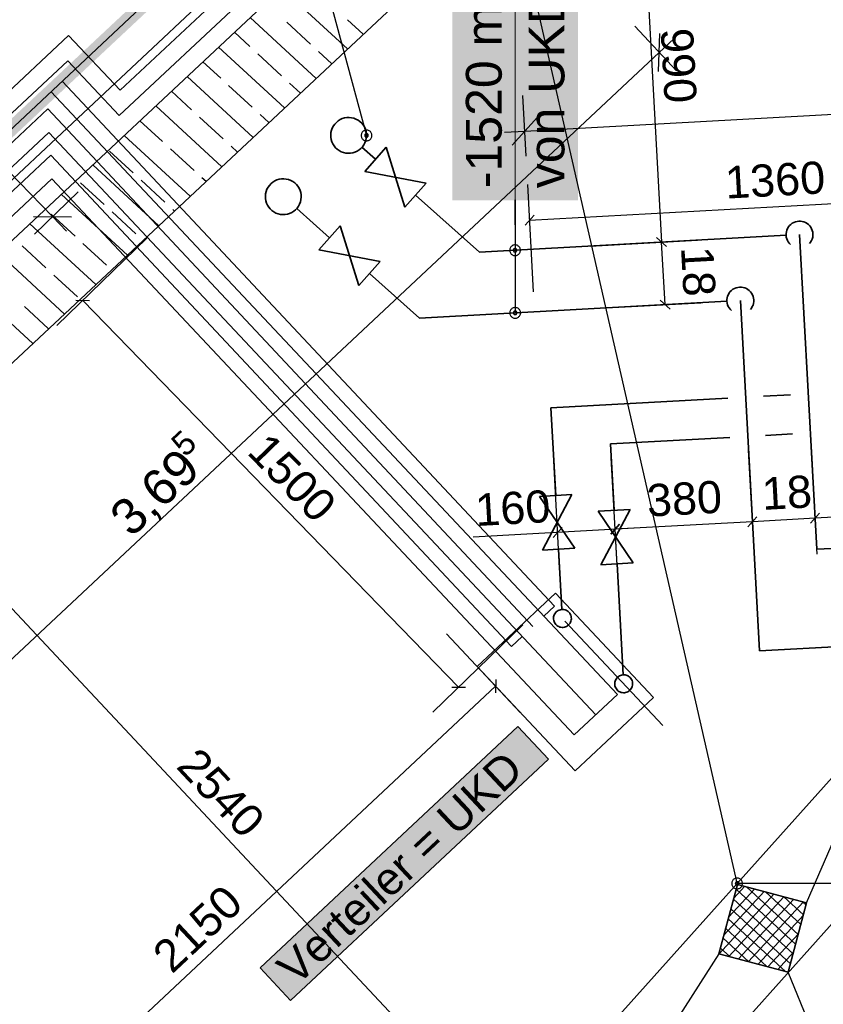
# Model space of a CAD drawing. Extents: x 199 to 1388, y 138 to 979.
# Tile 12 of 155: x 444 to 489, y 396 to 451. Entities that reach past the tile are written whole.
import ezdxf
from ezdxf.lldxf.tags import DXFTag

# ---------------------------------------------------------------- set-up
doc = ezdxf.new("R2010")
doc.units = 0
doc.layers.get('0').update_dxf_attribs({"lineweight": 25})
for name, color, linetype, lineweight, true_color in [('01AFU Allgemein Bemaßung-A07ET47HDI', 7, 'Continuous', 25, 0x848484), ('20 Bodenaufbau - Gefällelinien', 7, 'Continuous', 25, 0x848484), ('20 Fundament-A07ET47RDI', 7, 'Continuous', 25, 0x848484), ('20 Innenwände-A07ET47KDI', 7, 'Continuous', 25, 0x848484), ('70 Bodenabläufe+Rinnen', 7, 'Continuous', 25, 0x848484), ('A-0', 7, 'Continuous', 25, 0x848484), ('H_FBHVerteiler', 5, 'Continuous', 25, 0x0000ff), ('H_Ruecklauf', 5, 'STRICHLINIE2', 35, 0x0000ff), ('H_Vorlauf', 1, 'Continuous', 35, 0xff0000), ('UPO_Loop2', 140, 'Continuous', 30, 0x00bfff), ('Uponor_TeilFlaecheGrenze', 6, 'Continuous', 25, 0xff00ff), ('Uponor_ZonenGrenze', 1, 'Continuous', 25, 0xff0000)]:
    doc.layers.add(name, color=color, linetype=linetype, lineweight=lineweight, true_color=true_color)
for name, color, linetype, lineweight in [('H_Mass', 7, 'Continuous', 25), ('H_Text', 7, 'Continuous', 25), ('X_Geometrie', 7, 'Continuous', 25)]:
    doc.layers.add(name, color=color, linetype=linetype, lineweight=lineweight)
doc.styles.get("Standard").update_dxf_attribs({"font": 'arial.ttf'})
tags = doc.linetypes.add('STRICHLINIE2', pattern=[9.525, 6.35, -3.175]).pattern_tags.tags
tags[6:7] = [DXFTag(74, 4), DXFTag(75, 0), DXFTag(340, '0'), DXFTag(46, 0.0), DXFTag(50, 0.0), DXFTag(44, 0.0), DXFTag(45, 0.0)]
tags[4:5] = [DXFTag(74, 4), DXFTag(75, 0), DXFTag(340, '0'), DXFTag(46, 0.0), DXFTag(50, 0.0), DXFTag(44, 0.0), DXFTag(45, 0.0)]
tags = doc.linetypes.add('Öffnungslinie Tür Fenster-A07ET47JDI', pattern=[0.115, 0.075, -0.04]).pattern_tags.tags
tags[6:7] = [DXFTag(74, 4), DXFTag(75, 0), DXFTag(340, '0'), DXFTag(46, 1.0), DXFTag(50, 0.0), DXFTag(44, 0.0), DXFTag(45, 0.0)]
tags[4:5] = [DXFTag(74, 4), DXFTag(75, 0), DXFTag(340, '0'), DXFTag(46, 1.0), DXFTag(50, 0.0), DXFTag(44, 0.0), DXFTag(45, 0.0)]

# ---------------------------------------------------------------- blocks, each defined once
blk = doc.blocks.new('Referenz-A07ET47ZDI', base_point=(226.995, 158.1))
at = {"layer": '01AFU Allgemein Bemaßung-A07ET47HDI'}
for p, q in [((390.286, 497.373), (446.073, 439.88)), ((472.431, 444.655), (644.964, 454.082)), ((478.572, 450.51), (480.901, 448.024)), ((479.905, 447.99), (479.974, 450.111)), ((480.76, 449.82), (479.939, 449.05)), ((479.939, 449.05), (426.039, 398.559)), ((472.507, 443.251), (472.322, 446.652)), ((473.139, 445.444), (471.723, 443.865)), ((471.307, 444.593), (472.431, 444.655)), ((445.063, 438.9), (447.508, 441.272)), ((445.012, 439.896), (447.133, 439.864)), ((446.073, 439.88), (446.856, 439.072))]:
    blk.add_line(p, q, dxfattribs=at)
at = {"layer": '20 Bodenaufbau - Gefällelinien', "linetype": 'Öffnungslinie Tür Fenster-A07ET47JDI', "ltscale": 56.250004}
for p, q in [((488.165, 401.554), (513.439, 460.119)), ((484.299, 402.581), (471.71, 457.835)), ((483.273, 398.715), (459.949, 362.36)), ((506.55, 349.988), (487.139, 397.688))]:
    blk.add_line(p, q, dxfattribs=at)
at = {"layer": '20 Fundament-A07ET47RDI', "linetype": 'Öffnungslinie Tür Fenster-A07ET47JDI', "ltscale": 56.250004}
blk.add_line((468.692, 465.287), (415.27, 415.175), dxfattribs=at)
at = {"layer": '20 Innenwände-A07ET47KDI'}
for p, q in [((417.81, 407.344), (471.71, 457.835)), ((463.943, 457.41), (414.392, 410.993)), ((462.539, 449.244), (458.853, 452.642)), ((460.783, 447.599), (457.097, 450.997)), ((460.476, 449.514), (459.152, 450.735)), ((463.417, 450.066), (462.544, 450.872)), ((457.084, 449.377), (456.219, 450.175)), ((459.027, 445.954), (455.341, 449.352)), ((458.849, 447.75), (457.525, 448.97)), ((461.661, 448.421), (460.917, 449.108)), ((455.457, 447.613), (454.463, 448.53)), ((457.27, 444.308), (453.585, 447.707)), ((457.222, 445.986), (455.898, 447.206)), ((459.905, 446.776), (459.29, 447.343)), ((453.83, 445.848), (452.707, 446.884)), ((455.514, 442.663), (451.829, 446.062)), ((455.595, 444.221), (454.271, 445.441)), ((458.149, 445.131), (457.663, 445.579)), ((452.203, 444.084), (450.95, 445.239)), ((453.758, 441.018), (450.072, 444.417)), ((456.392, 443.486), (456.036, 443.815)), ((450.577, 442.319), (449.253, 443.54)), ((453.968, 442.457), (452.645, 443.677)), ((452.002, 439.373), (448.316, 442.771)), ((448.95, 440.555), (447.626, 441.775)), ((452.341, 440.692), (451.018, 441.913)), ((454.636, 441.841), (454.409, 442.05)), ((450.245, 437.728), (446.56, 441.126)), ((447.323, 438.791), (445.999, 440.011)), ((450.714, 438.928), (449.391, 440.148)), ((452.88, 440.196), (452.782, 440.286)), ((448.489, 436.083), (444.804, 439.481)), ((449.087, 437.164), (447.764, 438.384)), ((446.733, 434.437), (443.047, 437.836)), ((445.696, 437.026), (444.372, 438.246)), ((444.977, 432.792), (441.291, 436.191)), ((447.46, 435.399), (446.137, 436.619)), ((445.833, 433.635), (444.51, 434.855))]:
    blk.add_line(p, q, dxfattribs=at)
at = {"layer": '70 Bodenabläufe+Rinnen'}
for p, q in [((483.273, 398.715), (484.299, 402.581)), ((484.299, 402.581), (488.165, 401.554)), ((486.343, 402.038), (483.277, 398.714)), ((485.796, 402.183), (483.546, 399.743)), ((485.25, 402.328), (483.821, 400.779)), ((484.703, 402.473), (484.096, 401.815)), ((487.553, 399.247), (484.228, 402.312)), ((487.698, 399.793), (484.826, 402.441)), ((487.843, 400.339), (485.862, 402.166)), ((486.889, 401.893), (483.823, 398.569)), ((487.408, 398.7), (484.083, 401.766)), ((487.435, 401.748), (484.37, 398.424)), ((487.982, 401.603), (484.916, 398.278)), ((487.988, 400.886), (486.898, 401.891)), ((488.165, 401.554), (487.139, 397.688)), ((488.133, 401.432), (487.933, 401.616)), ((487.263, 398.154), (483.938, 401.219)), ((486.986, 397.729), (483.793, 400.673)), ((487.983, 400.867), (485.462, 398.133)), ((485.95, 398.004), (483.648, 400.127)), ((487.708, 399.831), (486.009, 397.988)), ((484.914, 398.279), (483.503, 399.58)), ((487.139, 397.688), (483.273, 398.715)), ((483.878, 398.554), (483.358, 399.034)), ((487.433, 398.795), (486.555, 397.843)), ((487.158, 397.759), (487.101, 397.698))]:
    blk.add_line(p, q, dxfattribs=at)
at = {"layer": 'A-0', "linetype": 'Continuous', "ltscale": 312.5}
for p, q in [((417.81, 407.344), (471.71, 457.835)), ((463.943, 457.41), (414.392, 410.993)), ((484.299, 402.581), (483.273, 398.715)), ((488.165, 401.554), (484.299, 402.581)), ((487.139, 397.688), (488.165, 401.554)), ((483.273, 398.715), (487.139, 397.688))]:
    blk.add_line(p, q, dxfattribs=at)
at = {"layer": '01AFU Allgemein Bemaßung-A07ET47HDI', "linetype": 'ByBlock', "ltscale": 40.625, "attachment_point": 1, "rotation": 43.1294}
for s, insert, char_height in [('{\\fArial;5}', (452.567, 427.365), 1.32), ('{\\fArial;3,69}', (449.094, 423.373), 2)]:
    blk.add_mtext(s, dxfattribs=dict(at, insert=insert, char_height=char_height))
blk = doc.blocks.new('Polylinie-A07ET487DI', base_point=(311.456, 418.429))
at = {"color": 0, "linetype": 'ByBlock', "lineweight": -2, "ltscale": 0.25}
blk.add_line((415.625, 418.429), (469.243, 468.657), dxfattribs=at)
blk = doc.blocks.new('Polylinie-A07ET48BDI', base_point=(310.777, 417.864))
at = {"color": 0, "linetype": 'ByBlock', "lineweight": -2, "ltscale": 0.25}
for points in [[(416.814, 418.995), (415.644, 418.995), (469.41, 468.266)], [(415.644, 418.995), (469.41, 468.266), (468.24, 468.266)]]:
    blk.add_solid(points, dxfattribs=at)
blk = doc.blocks.new('Maß-A07ET493DI', base_point=(433.314, 384.797))
at = {"color": 0, "linetype": 'ByBlock', "lineweight": -2, "ltscale": 0.25}
for p, q in [((438.423, 426.653), (433.314, 421.867)), ((437.338, 425.273), (436.589, 425.297)), ((436.964, 425.285), (471.688, 388.215)), ((473.148, 389.582), (468.039, 384.797)), ((472.063, 388.203), (471.313, 388.227))]:
    blk.add_line(p, q, dxfattribs=at)
at = {"color": 0, "linetype": 'ByBlock', "lineweight": -2, "ltscale": 0.25, "insert": (454.23, 410.364), "char_height": 1.8, "attachment_point": 1, "rotation": 313.1289}
blk.add_mtext('{\\fArial;2540}', dxfattribs=at)
blk = doc.blocks.new('Maß-A07ET49ZDI', base_point=(474.993, 438.209))
at = {"color": 0, "linetype": 'ByBlock', "lineweight": -2, "ltscale": 0.25}
for p, q in [((474.993, 458.014), (480.984, 458.342)), ((479.266, 457.983), (478.707, 458.483)), ((478.987, 458.233), (480.069, 438.46)), ((476.075, 438.241), (482.066, 438.569)), ((480.348, 438.209), (479.79, 438.71))]:
    blk.add_line(p, q, dxfattribs=at)
at = {"color": 0, "linetype": 'ByBlock', "lineweight": -2, "ltscale": 0.25, "insert": (481.816, 450.46), "char_height": 1.8, "attachment_point": 1, "rotation": 273.1332}
blk.add_mtext('{\\fArial;990}', dxfattribs=at)
blk = doc.blocks.new('Maß-A07ET4A1DI', base_point=(476.075, 434.714))
at = {"color": 0, "linetype": 'ByBlock', "lineweight": -2, "ltscale": 0.25}
for p, q in [((476.075, 438.241), (482.066, 438.569)), ((480.348, 438.209), (479.79, 438.71)), ((480.26, 434.965), (480.069, 438.46)), ((476.266, 434.746), (482.257, 435.074)), ((480.54, 434.714), (479.981, 435.215))]:
    blk.add_line(p, q, dxfattribs=at)
at = {"color": 0, "linetype": 'ByBlock', "lineweight": -2, "ltscale": 0.25, "insert": (482.948, 438.27), "char_height": 1.8, "attachment_point": 1, "rotation": 273.1332}
blk.add_mtext('{\\fArial;18}', dxfattribs=at)
blk = doc.blocks.new('Maß-A07ET4A7DI', base_point=(488.386, 421.036))
at = {"color": 0, "linetype": 'ByBlock', "lineweight": -2, "ltscale": 0.25}
for p, q in [((646.193, 431.651), (488.636, 423.033)), ((488.746, 421.036), (488.418, 427.027)), ((488.386, 422.753), (488.887, 423.312))]:
    blk.add_line(p, q, dxfattribs=at)
blk = doc.blocks.new('Maß-A07ET4A9DI', base_point=(484.891, 420.845))
at = {"color": 0, "linetype": 'ByBlock', "lineweight": -2, "ltscale": 0.25}
for p, q in [((485.251, 420.845), (484.923, 426.836)), ((488.746, 421.036), (488.418, 427.027)), ((485.392, 423.121), (484.891, 422.562)), ((488.636, 423.033), (485.141, 422.842)), ((488.887, 423.312), (488.386, 422.753))]:
    blk.add_line(p, q, dxfattribs=at)
at = {"color": 0, "linetype": 'ByBlock', "lineweight": -2, "ltscale": 0.25, "insert": (485.617, 425.296), "char_height": 1.8, "attachment_point": 1, "rotation": 3.1309}
blk.add_mtext('{\\fArial;18}', dxfattribs=at)
blk = doc.blocks.new('Maß-A07ET4ABDI', base_point=(477.228, 420.427))
at = {"color": 0, "linetype": 'ByBlock', "lineweight": -2, "ltscale": 0.25}
for p, q in [((485.251, 420.846), (484.923, 426.837)), ((477.588, 420.427), (477.26, 426.418)), ((484.891, 422.563), (485.392, 423.122)), ((477.228, 422.144), (477.729, 422.703)), ((485.141, 422.843), (477.479, 422.424))]:
    blk.add_line(p, q, dxfattribs=at)
at = {"color": 0, "linetype": 'ByBlock', "lineweight": -2, "ltscale": 0.25, "insert": (479.196, 424.921), "char_height": 1.8, "attachment_point": 1, "rotation": 3.13}
blk.add_mtext('{\\fArial;380}', dxfattribs=at)
blk = doc.blocks.new('Maß-A07ET4ADDI', base_point=(469.552, 420.25))
at = {"color": 0, "linetype": 'ByBlock', "lineweight": -2, "ltscale": 0.25}
for p, q in [((474.379, 420.25), (474.051, 426.241)), ((477.588, 420.425), (477.26, 426.416)), ((478.538, 422.48), (469.552, 421.989)), ((474.52, 422.526), (474.019, 421.968)), ((477.729, 422.702), (477.228, 422.143))]:
    blk.add_line(p, q, dxfattribs=at)
at = {"color": 0, "linetype": 'ByBlock', "lineweight": -2, "ltscale": 0.25, "insert": (469.616, 424.396), "char_height": 1.8, "attachment_point": 1, "rotation": 3.1309}
blk.add_mtext('{\\fArial;160}', dxfattribs=at)
blk = doc.blocks.new('Maß-A07ET4CBDI', base_point=(436.695, 382.805))
at = {"color": 0, "linetype": 'ByBlock', "lineweight": -2, "ltscale": 0.25}
for p, q in [((472.173, 412.196), (468.071, 416.575)), ((439.43, 384.265), (470.806, 413.656)), ((470.818, 414.031), (470.793, 413.281)), ((440.797, 382.805), (436.695, 387.184)), ((439.442, 384.639), (439.417, 383.89))]:
    blk.add_line(p, q, dxfattribs=at)
at = {"color": 0, "linetype": 'ByBlock', "lineweight": -2, "ltscale": 0.25, "insert": (451.504, 398.864), "char_height": 1.8, "attachment_point": 1, "rotation": 43.1294}
blk.add_mtext('{\\fArial;2150}', dxfattribs=at)
blk = doc.blocks.new('Maß-A07ET4CDDI', base_point=(446.317, 412.209))
at = {"color": 0, "linetype": 'ByBlock', "lineweight": -2, "ltscale": 0.25}
for p, q in [((446.317, 433.809), (451.338, 438.687)), ((447.377, 435.208), (448.127, 435.197)), ((468.739, 413.603), (447.752, 435.203)), ((467.305, 412.209), (472.325, 417.087)), ((468.364, 413.608), (469.114, 413.598))]:
    blk.add_line(p, q, dxfattribs=at)
at = {"color": 0, "linetype": 'ByBlock', "lineweight": -2, "ltscale": 0.25, "insert": (458.154, 427.94), "char_height": 1.8, "attachment_point": 1, "rotation": 314.1761}
blk.add_mtext('{\\fArial;1500}', dxfattribs=at)
blk = doc.blocks.new('Maß-A07ET4CFDI', base_point=(472.454, 435.69))
at = {"color": 0, "linetype": 'ByBlock', "lineweight": -2, "ltscale": 0.25}
for p, q in [((500.093, 437.177), (499.766, 443.168)), ((472.923, 435.69), (472.595, 441.681)), ((472.704, 439.684), (499.875, 441.171)), ((500.125, 441.451), (499.625, 440.892)), ((472.954, 439.963), (472.454, 439.405))]:
    blk.add_line(p, q, dxfattribs=at)
at = {"color": 0, "linetype": 'ByBlock', "lineweight": -2, "ltscale": 0.25, "insert": (483.562, 442.682), "char_height": 1.8, "attachment_point": 1, "rotation": 3.1332}
blk.add_mtext('{\\fArial;1360}', dxfattribs=at)

msp = doc.modelspace()

# ---------------------------------------------------------------- linework, layer by layer
at = {"layer": 'H_FBHVerteiler'}
for p, q in [((474.151, 418.861), (469.772, 414.759)), ((479.62, 413.023), (474.151, 418.861)), ((475.241, 408.921), (469.772, 414.759)), ((479.62, 413.023), (475.241, 408.921))]:
    msp.add_line(p, q, dxfattribs=at)
at = {"layer": 'H_Mass', "lineweight": 18}
msp.add_line((471.894, 440.801), (471.894, 454.776), dxfattribs=at)
at = {"layer": 'H_Mass'}
for p, q in [((471.885, 440.805), (471.884, 440.803)), ((471.884, 440.803), (471.884, 440.802)), ((471.884, 440.802), (471.884, 440.801)), ((471.884, 440.801), (471.889, 438.003)), ((471.884, 440.801), (471.884, 440.799)), ((471.884, 440.799), (471.884, 440.798)), ((471.884, 440.798), (471.885, 440.797)), ((471.886, 440.807), (471.885, 440.806)), ((471.885, 440.806), (471.885, 440.805)), ((471.885, 440.797), (471.885, 440.796)), ((471.885, 440.796), (471.886, 440.795)), ((471.887, 440.808), (471.886, 440.807)), ((471.886, 440.795), (471.887, 440.794)), ((471.888, 440.809), (471.887, 440.808)), ((471.887, 440.794), (471.888, 440.793)), ((471.889, 440.809), (471.888, 440.809)), ((471.888, 440.793), (471.889, 440.792)), ((471.89, 440.81), (471.889, 440.809)), ((471.889, 440.792), (471.89, 440.791)), ((471.891, 440.81), (471.89, 440.81)), ((471.89, 440.791), (471.891, 440.791)), ((471.892, 440.811), (471.891, 440.81)), ((471.891, 440.791), (471.892, 440.791)), ((471.894, 440.811), (471.892, 440.811)), ((471.892, 440.791), (471.894, 440.791)), ((471.895, 440.811), (471.894, 440.811)), ((471.894, 440.801), (471.894, 434.507)), ((471.894, 440.791), (471.895, 440.791)), ((471.896, 440.81), (471.895, 440.811)), ((471.895, 440.791), (471.896, 440.791)), ((471.898, 440.81), (471.896, 440.81)), ((471.896, 440.791), (471.898, 440.791)), ((471.899, 440.809), (471.898, 440.81)), ((471.898, 440.791), (471.899, 440.792)), ((471.9, 440.809), (471.899, 440.809)), ((471.899, 440.792), (471.9, 440.793)), ((471.901, 440.808), (471.9, 440.809)), ((471.9, 440.793), (471.901, 440.794)), ((471.902, 440.807), (471.901, 440.808)), ((471.901, 440.794), (471.902, 440.795)), ((471.902, 440.806), (471.902, 440.807)), ((471.903, 440.805), (471.902, 440.806)), ((471.902, 440.796), (471.903, 440.797)), ((471.902, 440.795), (471.902, 440.796)), ((471.903, 440.803), (471.903, 440.805)), ((471.904, 440.802), (471.903, 440.803)), ((471.903, 440.798), (471.904, 440.799)), ((471.903, 440.797), (471.903, 440.798)), ((471.904, 440.801), (471.904, 440.802)), ((471.904, 440.799), (471.904, 440.801)), ((471.774, 438.281), (471.739, 438.263)), ((471.811, 438.293), (471.774, 438.281)), ((471.85, 438.301), (471.811, 438.293)), ((471.889, 438.303), (471.85, 438.301)), ((471.928, 438.301), (471.889, 438.303)), ((471.967, 438.293), (471.928, 438.301)), ((472.004, 438.281), (471.967, 438.293)), ((472.039, 438.263), (472.004, 438.281)), ((471.592, 438.043), (471.589, 438.003)), ((471.589, 438.003), (471.592, 437.964)), ((471.599, 438.081), (471.592, 438.043)), ((471.592, 437.964), (471.599, 437.926)), ((471.612, 438.118), (471.599, 438.081)), ((471.599, 437.926), (471.612, 437.889)), ((471.629, 438.153), (471.612, 438.118)), ((471.612, 437.889), (471.629, 437.853)), ((471.651, 438.186), (471.629, 438.153)), ((471.629, 437.853), (471.651, 437.821)), ((471.677, 438.215), (471.651, 438.186)), ((471.651, 437.821), (471.677, 437.791)), ((471.706, 438.241), (471.677, 438.215)), ((471.677, 437.791), (471.706, 437.765)), ((471.739, 438.263), (471.706, 438.241)), ((471.706, 437.765), (471.739, 437.744)), ((471.739, 437.744), (471.774, 437.726)), ((471.774, 437.726), (471.811, 437.714)), ((471.79, 438.016), (471.789, 438.003)), ((471.789, 438.003), (471.79, 437.99)), ((471.792, 438.029), (471.79, 438.016)), ((471.79, 437.99), (471.792, 437.977)), ((471.797, 438.042), (471.792, 438.029)), ((471.792, 437.977), (471.797, 437.965)), ((471.802, 438.053), (471.797, 438.042)), ((471.797, 437.965), (471.802, 437.953)), ((471.81, 438.064), (471.802, 438.053)), ((471.802, 437.953), (471.81, 437.942)), ((471.818, 438.074), (471.81, 438.064)), ((471.81, 437.942), (471.818, 437.933)), ((471.828, 438.083), (471.818, 438.074)), ((471.818, 437.933), (471.828, 437.924)), ((471.839, 438.09), (471.828, 438.083)), ((471.828, 437.924), (471.839, 437.917)), ((471.851, 438.096), (471.839, 438.09)), ((471.839, 437.917), (471.851, 437.911)), ((471.863, 438.1), (471.851, 438.096)), ((471.851, 437.911), (471.863, 437.907)), ((471.876, 438.103), (471.863, 438.1)), ((471.863, 437.907), (471.876, 437.904)), ((471.889, 438.103), (471.876, 438.103)), ((471.876, 437.904), (471.889, 437.903)), ((471.902, 438.103), (471.889, 438.103)), ((471.889, 437.903), (471.902, 437.904)), ((471.915, 438.1), (471.902, 438.103)), ((471.902, 437.904), (471.915, 437.907)), ((471.927, 438.096), (471.915, 438.1)), ((471.915, 437.907), (471.927, 437.911)), ((471.939, 438.09), (471.927, 438.096)), ((471.927, 437.911), (471.939, 437.917)), ((471.95, 438.083), (471.939, 438.09)), ((471.939, 437.917), (471.95, 437.924)), ((471.96, 438.074), (471.95, 438.083)), ((471.95, 437.924), (471.96, 437.933)), ((471.968, 438.064), (471.96, 438.074)), ((471.96, 437.933), (471.968, 437.942)), ((471.967, 437.714), (472.004, 437.726)), ((471.976, 438.053), (471.968, 438.064)), ((471.968, 437.942), (471.976, 437.953)), ((471.981, 438.042), (471.976, 438.053)), ((471.976, 437.953), (471.981, 437.965)), ((471.986, 438.029), (471.981, 438.042)), ((471.981, 437.965), (471.986, 437.977)), ((471.988, 438.016), (471.986, 438.029)), ((471.986, 437.977), (471.988, 437.99)), ((471.989, 438.003), (471.988, 438.016)), ((471.988, 437.99), (471.989, 438.003)), ((472.004, 437.726), (472.039, 437.744)), ((472.072, 438.241), (472.039, 438.263)), ((472.039, 437.744), (472.072, 437.765)), ((472.101, 438.215), (472.072, 438.241)), ((472.072, 437.765), (472.101, 437.791)), ((472.127, 438.186), (472.101, 438.215)), ((472.101, 437.791), (472.127, 437.821)), ((472.149, 438.153), (472.127, 438.186)), ((472.127, 437.821), (472.149, 437.853)), ((472.166, 438.118), (472.149, 438.153)), ((472.149, 437.853), (472.166, 437.889)), ((472.179, 438.081), (472.166, 438.118)), ((472.166, 437.889), (472.179, 437.926)), ((472.186, 438.043), (472.179, 438.081)), ((472.179, 437.926), (472.186, 437.964)), ((472.189, 438.003), (472.186, 438.043)), ((472.186, 437.964), (472.189, 438.003)), ((471.811, 437.714), (471.85, 437.706)), ((471.85, 437.706), (471.889, 437.703)), ((471.889, 437.703), (471.928, 437.706)), ((471.928, 437.706), (471.967, 437.714)), ((471.596, 434.546), (471.594, 434.507)), ((471.594, 434.507), (471.596, 434.468)), ((471.604, 434.584), (471.596, 434.546)), ((471.596, 434.468), (471.604, 434.429)), ((471.617, 434.622), (471.604, 434.584)), ((471.604, 434.429), (471.617, 434.392)), ((471.634, 434.657), (471.617, 434.622)), ((471.656, 434.689), (471.634, 434.657)), ((471.682, 434.719), (471.656, 434.689)), ((471.711, 434.745), (471.682, 434.719)), ((471.744, 434.767), (471.711, 434.745)), ((471.779, 434.784), (471.744, 434.767)), ((471.816, 434.797), (471.779, 434.784)), ((471.795, 434.52), (471.794, 434.507)), ((471.794, 434.507), (471.795, 434.494)), ((471.797, 434.533), (471.795, 434.52)), ((471.795, 434.494), (471.797, 434.481)), ((471.801, 434.545), (471.797, 434.533)), ((471.797, 434.481), (471.801, 434.469)), ((471.807, 434.557), (471.801, 434.545)), ((471.801, 434.469), (471.807, 434.457)), ((471.814, 434.568), (471.807, 434.557)), ((471.807, 434.457), (471.814, 434.446)), ((471.823, 434.577), (471.814, 434.568)), ((471.814, 434.446), (471.823, 434.436)), ((471.855, 434.804), (471.816, 434.797)), ((471.833, 434.586), (471.823, 434.577)), ((471.823, 434.436), (471.833, 434.427)), ((471.844, 434.593), (471.833, 434.586)), ((471.833, 434.427), (471.844, 434.42)), ((471.855, 434.599), (471.844, 434.593)), ((471.894, 434.807), (471.855, 434.804)), ((471.868, 434.603), (471.855, 434.599)), ((471.881, 434.606), (471.868, 434.603)), ((471.894, 434.607), (471.881, 434.606)), ((471.933, 434.804), (471.894, 434.807)), ((471.907, 434.606), (471.894, 434.607)), ((471.92, 434.603), (471.907, 434.606)), ((471.932, 434.599), (471.92, 434.603)), ((471.944, 434.593), (471.932, 434.599)), ((471.971, 434.797), (471.933, 434.804)), ((471.955, 434.586), (471.944, 434.593)), ((471.944, 434.42), (471.955, 434.427)), ((471.964, 434.577), (471.955, 434.586)), ((471.955, 434.427), (471.964, 434.436)), ((471.973, 434.568), (471.964, 434.577)), ((471.964, 434.436), (471.973, 434.446)), ((472.009, 434.784), (471.971, 434.797)), ((471.98, 434.557), (471.973, 434.568)), ((471.973, 434.446), (471.98, 434.457)), ((471.986, 434.545), (471.98, 434.557)), ((471.98, 434.457), (471.986, 434.469)), ((471.99, 434.533), (471.986, 434.545)), ((471.986, 434.469), (471.99, 434.481)), ((471.993, 434.52), (471.99, 434.533)), ((471.99, 434.481), (471.993, 434.494)), ((471.994, 434.507), (471.993, 434.52)), ((471.993, 434.494), (471.994, 434.507)), ((472.044, 434.767), (472.009, 434.784)), ((472.076, 434.745), (472.044, 434.767)), ((472.106, 434.719), (472.076, 434.745)), ((472.132, 434.689), (472.106, 434.719)), ((472.154, 434.657), (472.132, 434.689)), ((472.171, 434.622), (472.154, 434.657)), ((472.184, 434.584), (472.171, 434.622)), ((472.171, 434.392), (472.184, 434.429)), ((472.191, 434.546), (472.184, 434.584)), ((472.184, 434.429), (472.191, 434.468)), ((472.194, 434.507), (472.191, 434.546)), ((472.191, 434.468), (472.194, 434.507)), ((471.617, 434.392), (471.634, 434.357)), ((471.634, 434.357), (471.656, 434.324)), ((471.656, 434.324), (471.682, 434.295)), ((471.682, 434.295), (471.711, 434.269)), ((471.711, 434.269), (471.744, 434.247)), ((471.744, 434.247), (471.779, 434.23)), ((471.779, 434.23), (471.816, 434.217)), ((471.816, 434.217), (471.855, 434.209)), ((471.844, 434.42), (471.855, 434.414)), ((471.855, 434.414), (471.868, 434.41)), ((471.855, 434.209), (471.894, 434.207)), ((471.868, 434.41), (471.881, 434.408)), ((471.881, 434.408), (471.894, 434.407)), ((471.894, 434.407), (471.907, 434.408)), ((471.894, 434.207), (471.933, 434.209)), ((471.907, 434.408), (471.92, 434.41)), ((471.92, 434.41), (471.932, 434.414)), ((471.932, 434.414), (471.944, 434.42)), ((471.933, 434.209), (471.971, 434.217)), ((471.971, 434.217), (472.009, 434.23)), ((472.009, 434.23), (472.044, 434.247)), ((472.044, 434.247), (472.076, 434.269)), ((472.076, 434.269), (472.106, 434.295)), ((472.106, 434.295), (472.132, 434.324)), ((472.132, 434.324), (472.154, 434.357)), ((472.154, 434.357), (472.171, 434.392)), ((483.988, 402.679), (483.986, 402.64)), ((483.986, 402.64), (483.988, 402.601)), ((483.996, 402.718), (483.988, 402.679)), ((483.988, 402.601), (483.996, 402.563)), ((484.009, 402.755), (483.996, 402.718)), ((483.996, 402.563), (484.009, 402.525)), ((484.026, 402.79), (484.009, 402.755)), ((484.048, 402.823), (484.026, 402.79)), ((484.074, 402.852), (484.048, 402.823)), ((484.103, 402.878), (484.074, 402.852)), ((484.136, 402.9), (484.103, 402.878)), ((484.171, 402.917), (484.136, 402.9)), ((484.208, 402.93), (484.171, 402.917)), ((484.187, 402.653), (484.186, 402.64)), ((484.186, 402.64), (484.187, 402.627)), ((484.189, 402.666), (484.187, 402.653)), ((484.187, 402.627), (484.189, 402.614)), ((484.193, 402.678), (484.189, 402.666)), ((484.189, 402.614), (484.193, 402.602)), ((484.199, 402.69), (484.193, 402.678)), ((484.193, 402.602), (484.199, 402.59)), ((484.206, 402.701), (484.199, 402.69)), ((484.199, 402.59), (484.206, 402.579)), ((484.215, 402.711), (484.206, 402.701)), ((484.206, 402.579), (484.215, 402.57)), ((484.247, 402.938), (484.208, 402.93)), ((484.225, 402.72), (484.215, 402.711)), ((484.215, 402.57), (484.225, 402.561)), ((484.236, 402.727), (484.225, 402.72)), ((484.225, 402.561), (484.236, 402.554)), ((484.247, 402.733), (484.236, 402.727)), ((484.236, 402.554), (484.247, 402.548)), ((484.286, 402.94), (484.247, 402.938)), ((484.26, 402.737), (484.247, 402.733)), ((484.247, 402.548), (484.26, 402.544)), ((484.273, 402.739), (484.26, 402.737)), ((484.26, 402.544), (484.273, 402.541)), ((484.286, 402.74), (484.273, 402.739)), ((484.273, 402.541), (484.286, 402.54)), ((484.325, 402.938), (484.286, 402.94)), ((484.299, 402.739), (484.286, 402.74)), ((496.242, 402.64), (484.286, 402.64)), ((484.286, 402.54), (484.299, 402.541)), ((484.312, 402.737), (484.299, 402.739)), ((484.299, 402.541), (484.312, 402.544)), ((484.324, 402.733), (484.312, 402.737)), ((484.312, 402.544), (484.324, 402.548)), ((484.336, 402.727), (484.324, 402.733)), ((484.324, 402.548), (484.336, 402.554)), ((484.363, 402.93), (484.325, 402.938)), ((484.347, 402.72), (484.336, 402.727)), ((484.336, 402.554), (484.347, 402.561)), ((484.356, 402.711), (484.347, 402.72)), ((484.347, 402.561), (484.356, 402.57)), ((484.365, 402.701), (484.356, 402.711)), ((484.356, 402.57), (484.365, 402.579)), ((484.401, 402.917), (484.363, 402.93)), ((484.372, 402.69), (484.365, 402.701)), ((484.365, 402.579), (484.372, 402.59)), ((484.378, 402.678), (484.372, 402.69)), ((484.372, 402.59), (484.378, 402.602)), ((484.382, 402.666), (484.378, 402.678)), ((484.378, 402.602), (484.382, 402.614)), ((484.385, 402.653), (484.382, 402.666)), ((484.382, 402.614), (484.385, 402.627)), ((484.386, 402.64), (484.385, 402.653)), ((484.385, 402.627), (484.386, 402.64)), ((484.436, 402.9), (484.401, 402.917)), ((484.468, 402.878), (484.436, 402.9)), ((484.498, 402.852), (484.468, 402.878)), ((484.524, 402.823), (484.498, 402.852)), ((484.546, 402.79), (484.524, 402.823)), ((484.563, 402.755), (484.546, 402.79)), ((484.576, 402.718), (484.563, 402.755)), ((484.563, 402.525), (484.576, 402.563)), ((484.583, 402.679), (484.576, 402.718)), ((484.576, 402.563), (484.583, 402.601)), ((484.586, 402.64), (484.583, 402.679)), ((484.583, 402.601), (484.586, 402.64)), ((484.009, 402.525), (484.026, 402.49)), ((484.026, 402.49), (484.048, 402.458)), ((484.048, 402.458), (484.074, 402.428)), ((484.074, 402.428), (484.103, 402.402)), ((484.103, 402.402), (484.136, 402.38)), ((484.136, 402.38), (484.171, 402.363)), ((484.171, 402.363), (484.208, 402.35)), ((484.208, 402.35), (484.247, 402.343)), ((484.247, 402.343), (484.286, 402.34)), ((484.286, 402.34), (484.325, 402.343)), ((484.325, 402.343), (484.363, 402.35)), ((484.363, 402.35), (484.401, 402.363)), ((484.401, 402.363), (484.436, 402.38)), ((484.436, 402.38), (484.468, 402.402)), ((484.468, 402.402), (484.498, 402.428)), ((484.498, 402.428), (484.524, 402.458)), ((484.524, 402.458), (484.546, 402.49)), ((484.546, 402.49), (484.563, 402.525))]:
    msp.add_line(p, q, dxfattribs=at)
at = {"layer": 'H_Mass', "color": 7, "true_color": 0xffffff}
for points in [[(468.394, 440.801), (475.394, 440.801), (468.394, 454.776)], [(475.394, 440.801), (468.394, 454.776), (475.394, 454.776)]]:
    msp.add_solid(points, dxfattribs=at)
at = {"layer": 'H_Ruecklauf', "ltscale": 0.35}
for p, q in [((468.784, 464.685), (449.837, 446.937)), ((446.966, 450.002), (415.697, 420.711)), ((449.837, 446.937), (446.966, 450.002)), ((477.602, 413.187), (445.979, 446.864)), ((445.86, 444.582), (414.53, 415.233)), ((476.399, 412.061), (445.86, 444.582)), ((446.027, 441.997), (414.438, 412.407)), ((475.196, 410.934), (446.027, 441.997)), ((461.529, 438.698), (459.699, 440.33)), ((466.559, 434.215), (463.769, 436.702)), ((483.717, 435.153), (466.559, 434.215)), ((485.536, 415.624), (484.466, 435.193)), ((483.882, 427.55), (477.218, 427.186)), ((487.377, 427.742), (485.879, 427.66)), ((477.218, 427.186), (477.421, 423.484)), ((477.584, 420.489), (477.923, 414.29)), ((560.245, 419.714), (485.536, 415.624)), ((503.43, 415.894), (471.615, 380.284)), ((475.196, 410.934), (477.602, 413.187))]:
    msp.add_line(p, q, dxfattribs=at)
at = {"layer": 'H_Ruecklauf', "color": 5, "lineweight": 35, "true_color": 0x0000ff}
for p, q in [((458.102, 441.522), (458.178, 441.629)), ((458.178, 441.629), (458.268, 441.724)), ((458.268, 441.724), (458.369, 441.807)), ((458.369, 441.807), (458.48, 441.877)), ((458.48, 441.877), (458.599, 441.931)), ((458.599, 441.931), (458.724, 441.969)), ((458.724, 441.969), (458.853, 441.99)), ((458.853, 441.99), (458.984, 441.995)), ((458.984, 441.995), (459.114, 441.982)), ((459.114, 441.982), (459.241, 441.952)), ((459.241, 441.952), (459.364, 441.907)), ((459.364, 441.907), (459.479, 441.845)), ((459.479, 441.845), (459.586, 441.769)), ((459.586, 441.769), (459.681, 441.68)), ((459.681, 441.68), (459.764, 441.579)), ((459.764, 441.579), (459.833, 441.468)), ((457.953, 441.027), (457.965, 441.157)), ((457.957, 440.896), (457.953, 441.027)), ((457.965, 441.157), (457.995, 441.284)), ((457.995, 441.284), (458.041, 441.407)), ((458.041, 441.407), (458.102, 441.522)), ((459.833, 441.468), (459.888, 441.348)), ((459.888, 441.348), (459.926, 441.223)), ((459.926, 441.223), (459.947, 441.094)), ((459.947, 441.094), (459.952, 440.964)), ((457.978, 440.767), (457.957, 440.896)), ((458.016, 440.642), (457.978, 440.767)), ((458.071, 440.523), (458.016, 440.642)), ((458.14, 440.412), (458.071, 440.523)), ((459.863, 440.583), (459.802, 440.468)), ((459.909, 440.706), (459.863, 440.583)), ((459.939, 440.833), (459.909, 440.706)), ((459.952, 440.964), (459.939, 440.833)), ((458.223, 440.311), (458.14, 440.412)), ((458.318, 440.222), (458.223, 440.311)), ((458.425, 440.145), (458.318, 440.222)), ((458.54, 440.084), (458.425, 440.145)), ((458.663, 440.038), (458.54, 440.084)), ((458.79, 440.008), (458.663, 440.038)), ((458.92, 439.996), (458.79, 440.008)), ((459.051, 440), (458.92, 439.996)), ((459.18, 440.022), (459.051, 440)), ((459.305, 440.06), (459.18, 440.022)), ((459.424, 440.114), (459.305, 440.06)), ((459.535, 440.183), (459.424, 440.114)), ((459.636, 440.266), (459.535, 440.183)), ((459.726, 440.362), (459.636, 440.266)), ((459.802, 440.468), (459.726, 440.362))]:
    msp.add_line(p, q, dxfattribs=at)
at = {"layer": 'H_Ruecklauf', "linetype": 'Continuous'}
for p, q in [((462.128, 439.37), (460.93, 438.026)), ((463.17, 436.03), (462.128, 439.37)), ((460.93, 438.026), (464.367, 437.374)), ((464.367, 437.374), (463.17, 436.03)), ((483.797, 435.532), (483.758, 435.442)), ((483.847, 435.617), (483.797, 435.532)), ((483.907, 435.694), (483.847, 435.617)), ((483.978, 435.763), (483.907, 435.694)), ((484.056, 435.822), (483.978, 435.763)), ((484.142, 435.87), (484.056, 435.822)), ((484.233, 435.906), (484.142, 435.87)), ((484.328, 435.931), (484.233, 435.906)), ((484.425, 435.942), (484.328, 435.931)), ((484.523, 435.941), (484.425, 435.942)), ((484.62, 435.927), (484.523, 435.941)), ((484.715, 435.901), (484.62, 435.927)), ((484.805, 435.863), (484.715, 435.901)), ((484.889, 435.813), (484.805, 435.863)), ((484.967, 435.752), (484.889, 435.813)), ((485.035, 435.682), (484.967, 435.752)), ((485.094, 435.603), (485.035, 435.682)), ((485.142, 435.518), (485.094, 435.603)), ((483.718, 435.251), (483.717, 435.153)), ((483.717, 435.153), (483.729, 435.055)), ((483.732, 435.348), (483.718, 435.251)), ((483.729, 435.055), (483.753, 434.96)), ((483.758, 435.442), (483.732, 435.348)), ((485.179, 435.427), (485.142, 435.518)), ((485.174, 434.945), (485.2, 435.039)), ((485.203, 435.332), (485.179, 435.427)), ((485.2, 435.039), (485.214, 435.136)), ((485.215, 435.234), (485.203, 435.332)), ((485.214, 435.136), (485.215, 435.234)), ((483.753, 434.96), (483.79, 434.869)), ((483.79, 434.869), (483.838, 434.784)), ((483.838, 434.784), (483.897, 434.705)), ((483.897, 434.705), (483.965, 434.635)), ((485.024, 434.693), (485.085, 434.77)), ((485.085, 434.77), (485.135, 434.855)), ((485.135, 434.855), (485.174, 434.945)), ((478.319, 423.533), (476.522, 423.435)), ((476.522, 423.435), (478.483, 420.538)), ((476.686, 420.44), (478.319, 423.533)), ((478.483, 420.538), (476.686, 420.44))]:
    msp.add_line(p, q, dxfattribs=at)
at = {"layer": 'H_Ruecklauf', "color": 5, "true_color": 0x0000ff}
for p, q in [((477.526, 414.055), (477.564, 414.108)), ((477.564, 414.108), (477.609, 414.156)), ((477.609, 414.156), (477.659, 414.198)), ((477.659, 414.198), (477.715, 414.232)), ((477.715, 414.232), (477.774, 414.259)), ((477.774, 414.259), (477.837, 414.278)), ((477.837, 414.278), (477.902, 414.289)), ((477.902, 414.289), (477.967, 414.291)), ((477.967, 414.291), (478.032, 414.285)), ((478.032, 414.285), (478.096, 414.27)), ((478.096, 414.27), (478.157, 414.247)), ((478.157, 414.247), (478.215, 414.216)), ((478.215, 414.216), (478.268, 414.178)), ((478.268, 414.178), (478.316, 414.133)), ((478.316, 414.133), (478.357, 414.082)), ((478.357, 414.082), (478.392, 414.027)), ((477.451, 413.808), (477.457, 413.873)), ((477.453, 413.742), (477.451, 413.808)), ((477.464, 413.678), (477.453, 413.742)), ((477.457, 413.873), (477.472, 413.936)), ((477.483, 413.615), (477.464, 413.678)), ((477.472, 413.936), (477.495, 413.998)), ((477.51, 413.556), (477.483, 413.615)), ((477.495, 413.998), (477.526, 414.055)), ((477.544, 413.5), (477.51, 413.556)), ((478.406, 413.585), (478.375, 413.527)), ((478.392, 414.027), (478.419, 413.967)), ((478.429, 413.646), (478.406, 413.585)), ((478.419, 413.967), (478.438, 413.905)), ((478.444, 413.71), (478.429, 413.646)), ((478.438, 413.905), (478.448, 413.84)), ((478.45, 413.775), (478.444, 413.71)), ((478.448, 413.84), (478.45, 413.775)), ((477.586, 413.449), (477.544, 413.5)), ((477.633, 413.405), (477.586, 413.449)), ((477.687, 413.367), (477.633, 413.405)), ((477.744, 413.336), (477.687, 413.367)), ((477.806, 413.313), (477.744, 413.336)), ((477.869, 413.298), (477.806, 413.313)), ((477.934, 413.291), (477.869, 413.298)), ((478, 413.294), (477.934, 413.291)), ((478.064, 413.304), (478, 413.294)), ((478.127, 413.323), (478.064, 413.304)), ((478.186, 413.35), (478.127, 413.323)), ((478.242, 413.385), (478.186, 413.35)), ((478.292, 413.426), (478.242, 413.385)), ((478.337, 413.474), (478.292, 413.426)), ((478.375, 413.527), (478.337, 413.474))]:
    msp.add_line(p, q, dxfattribs=at)
at = {"layer": 'H_Text'}
for p, q in [((457.896, 465.443), (463.598, 444.417)), ((463.3, 444.456), (463.298, 444.417)), ((463.298, 444.417), (463.3, 444.378)), ((463.308, 444.495), (463.3, 444.456)), ((463.3, 444.378), (463.308, 444.339)), ((463.321, 444.532), (463.308, 444.495)), ((463.308, 444.339), (463.321, 444.302)), ((463.338, 444.567), (463.321, 444.532)), ((463.36, 444.6), (463.338, 444.567)), ((463.386, 444.629), (463.36, 444.6)), ((463.415, 444.655), (463.386, 444.629)), ((463.448, 444.677), (463.415, 444.655)), ((463.483, 444.694), (463.448, 444.677)), ((463.52, 444.707), (463.483, 444.694)), ((463.499, 444.43), (463.498, 444.417)), ((463.498, 444.417), (463.499, 444.404)), ((463.501, 444.443), (463.499, 444.43)), ((463.499, 444.404), (463.501, 444.391)), ((463.505, 444.455), (463.501, 444.443)), ((463.501, 444.391), (463.505, 444.379)), ((463.511, 444.467), (463.505, 444.455)), ((463.505, 444.379), (463.511, 444.367)), ((463.518, 444.478), (463.511, 444.467)), ((463.511, 444.367), (463.518, 444.356)), ((463.527, 444.488), (463.518, 444.478)), ((463.518, 444.356), (463.527, 444.346)), ((463.559, 444.715), (463.52, 444.707)), ((463.537, 444.496), (463.527, 444.488)), ((463.527, 444.346), (463.537, 444.338)), ((463.548, 444.504), (463.537, 444.496)), ((463.537, 444.338), (463.548, 444.33)), ((463.559, 444.509), (463.548, 444.504)), ((463.548, 444.33), (463.559, 444.325)), ((463.598, 444.717), (463.559, 444.715)), ((463.572, 444.514), (463.559, 444.509)), ((463.559, 444.325), (463.572, 444.32)), ((463.585, 444.516), (463.572, 444.514)), ((463.598, 444.517), (463.585, 444.516)), ((463.637, 444.715), (463.598, 444.717)), ((463.611, 444.516), (463.598, 444.517)), ((463.624, 444.514), (463.611, 444.516)), ((463.636, 444.509), (463.624, 444.514)), ((463.624, 444.32), (463.636, 444.325)), ((463.648, 444.504), (463.636, 444.509)), ((463.636, 444.325), (463.648, 444.33)), ((463.675, 444.707), (463.637, 444.715)), ((463.659, 444.496), (463.648, 444.504)), ((463.648, 444.33), (463.659, 444.338)), ((463.668, 444.488), (463.659, 444.496)), ((463.659, 444.338), (463.668, 444.346)), ((463.677, 444.478), (463.668, 444.488)), ((463.668, 444.346), (463.677, 444.356)), ((463.712, 444.694), (463.675, 444.707)), ((463.684, 444.467), (463.677, 444.478)), ((463.677, 444.356), (463.684, 444.367)), ((463.69, 444.455), (463.684, 444.467)), ((463.684, 444.367), (463.69, 444.379)), ((463.694, 444.443), (463.69, 444.455)), ((463.69, 444.379), (463.694, 444.391)), ((463.697, 444.43), (463.694, 444.443)), ((463.694, 444.391), (463.697, 444.404)), ((463.698, 444.417), (463.697, 444.43)), ((463.697, 444.404), (463.698, 444.417)), ((463.748, 444.677), (463.712, 444.694)), ((463.78, 444.655), (463.748, 444.677)), ((463.81, 444.629), (463.78, 444.655)), ((463.836, 444.6), (463.81, 444.629)), ((463.857, 444.567), (463.836, 444.6)), ((463.875, 444.532), (463.857, 444.567)), ((463.887, 444.495), (463.875, 444.532)), ((463.875, 444.302), (463.887, 444.339)), ((463.895, 444.456), (463.887, 444.495)), ((463.887, 444.339), (463.895, 444.378)), ((463.898, 444.417), (463.895, 444.456)), ((463.895, 444.378), (463.898, 444.417)), ((463.321, 444.302), (463.338, 444.267)), ((463.338, 444.267), (463.36, 444.234)), ((463.36, 444.234), (463.386, 444.205)), ((463.386, 444.205), (463.415, 444.179)), ((463.415, 444.179), (463.448, 444.157)), ((463.448, 444.157), (463.483, 444.14)), ((463.483, 444.14), (463.52, 444.127)), ((463.52, 444.127), (463.559, 444.12)), ((463.559, 444.12), (463.598, 444.117)), ((463.572, 444.32), (463.585, 444.318)), ((463.585, 444.318), (463.598, 444.317)), ((463.598, 444.317), (463.611, 444.318)), ((463.598, 444.117), (463.637, 444.12)), ((463.611, 444.318), (463.624, 444.32)), ((463.637, 444.12), (463.675, 444.127)), ((463.675, 444.127), (463.712, 444.14)), ((463.712, 444.14), (463.748, 444.157)), ((463.748, 444.157), (463.78, 444.179)), ((463.78, 444.179), (463.81, 444.205)), ((463.81, 444.205), (463.836, 444.234)), ((463.836, 444.234), (463.857, 444.267)), ((463.857, 444.267), (463.875, 444.302)), ((457.653, 397.92), (472.046, 411.403)), ((472.046, 411.403), (473.755, 409.579)), ((473.755, 409.579), (459.362, 396.096)), ((459.362, 396.096), (457.653, 397.92))]:
    msp.add_line(p, q, dxfattribs=at)
at = {"layer": 'H_Text', "color": 7, "true_color": 0xffffff}
for points in [[(473.755, 409.579), (470.098, 409.579), (472.046, 411.403)], [(461.309, 397.92), (457.653, 397.92), (473.755, 409.579)], [(457.653, 397.92), (473.755, 409.579), (470.098, 409.579)], [(459.362, 396.096), (461.309, 397.92), (457.653, 397.92)]]:
    msp.add_solid(points, dxfattribs=at)
at = {"layer": 'H_Vorlauf', "ltscale": 0.35}
for p, q in [((469.202, 463.707), (449.791, 445.524)), ((446.92, 448.589), (415.651, 419.298)), ((449.791, 445.524), (446.92, 448.589)), ((474.091, 418.12), (446.611, 447.456)), ((445.808, 445.903), (414.576, 416.647)), ((472.888, 416.993), (445.808, 445.903)), ((445.972, 443.316), (414.484, 413.82)), ((471.685, 415.866), (445.972, 443.316)), ((473.494, 417.561), (474.091, 418.12)), ((471.685, 415.866), (472.291, 416.434))]:
    msp.add_line(p, q, dxfattribs=at)
at = {"layer": 'H_Vorlauf', "color": 1, "lineweight": 35, "true_color": 0xff0000}
for p, q in [((461.686, 444.829), (461.748, 444.944)), ((461.748, 444.944), (461.824, 445.051)), ((461.824, 445.051), (461.913, 445.146)), ((461.913, 445.146), (462.014, 445.229)), ((462.014, 445.229), (462.125, 445.299)), ((462.125, 445.299), (462.244, 445.353)), ((462.244, 445.353), (462.37, 445.391)), ((462.37, 445.391), (462.499, 445.412)), ((462.499, 445.412), (462.629, 445.417)), ((462.629, 445.417), (462.76, 445.404)), ((462.76, 445.404), (462.887, 445.374)), ((462.887, 445.374), (463.009, 445.328)), ((463.009, 445.328), (463.125, 445.267)), ((463.125, 445.267), (463.231, 445.191)), ((463.231, 445.191), (463.327, 445.101)), ((463.327, 445.101), (463.41, 445)), ((463.41, 445), (463.479, 444.889)), ((463.479, 444.889), (463.533, 444.77)), ((461.598, 444.449), (461.611, 444.579)), ((461.603, 444.318), (461.598, 444.449)), ((461.611, 444.579), (461.64, 444.706)), ((461.64, 444.706), (461.686, 444.829)), ((463.533, 444.77), (463.571, 444.645)), ((463.571, 444.645), (463.593, 444.516)), ((463.597, 444.385), (463.585, 444.255)), ((463.593, 444.516), (463.597, 444.385)), ((461.624, 444.189), (461.603, 444.318)), ((461.662, 444.064), (461.624, 444.189)), ((461.716, 443.945), (461.662, 444.064)), ((461.785, 443.834), (461.716, 443.945)), ((461.869, 443.733), (461.785, 443.834)), ((463.371, 443.784), (463.282, 443.688)), ((463.447, 443.89), (463.371, 443.784)), ((463.509, 444.005), (463.447, 443.89)), ((463.555, 444.128), (463.509, 444.005)), ((463.585, 444.255), (463.555, 444.128)), ((461.964, 443.643), (461.869, 443.733)), ((462.071, 443.567), (461.964, 443.643)), ((462.186, 443.506), (462.071, 443.567)), ((462.308, 443.46), (462.186, 443.506)), ((462.436, 443.43), (462.308, 443.46)), ((462.566, 443.418), (462.436, 443.43)), ((462.697, 443.422), (462.566, 443.418)), ((462.826, 443.443), (462.697, 443.422)), ((462.951, 443.482), (462.826, 443.443)), ((463.07, 443.536), (462.951, 443.482)), ((463.181, 443.605), (463.07, 443.536)), ((463.282, 443.688), (463.181, 443.605))]:
    msp.add_line(p, q, dxfattribs=at)
at = {"layer": 'H_Vorlauf'}
for p, q in [((464.096, 443.082), (463.344, 443.752)), ((463.498, 442.41), (464.695, 443.754)), ((464.695, 443.754), (465.737, 440.414)), ((466.935, 441.758), (463.498, 442.41)), ((465.737, 440.414), (466.935, 441.758)), ((469.907, 437.903), (466.336, 441.086)), ((487.211, 439.38), (487.151, 439.303)), ((487.281, 439.449), (487.211, 439.38)), ((487.36, 439.508), (487.281, 439.449)), ((487.445, 439.556), (487.36, 439.508)), ((487.536, 439.593), (487.445, 439.556)), ((487.631, 439.617), (487.536, 439.593)), ((487.729, 439.629), (487.631, 439.617)), ((487.827, 439.628), (487.729, 439.629)), ((487.924, 439.614), (487.827, 439.628)), ((488.018, 439.587), (487.924, 439.614)), ((488.109, 439.549), (488.018, 439.587)), ((488.193, 439.499), (488.109, 439.549)), ((488.27, 439.438), (488.193, 439.499)), ((488.339, 439.368), (488.27, 439.438)), ((487.021, 438.839), (469.907, 437.903)), ((487.022, 438.937), (487.021, 438.839)), ((487.021, 438.839), (487.033, 438.742)), ((487.036, 439.034), (487.022, 438.937)), ((487.062, 439.129), (487.036, 439.034)), ((487.101, 439.219), (487.062, 439.129)), ((487.151, 439.303), (487.101, 439.219)), ((488.731, 421.302), (487.77, 438.88)), ((488.398, 439.29), (488.339, 439.368)), ((488.446, 439.204), (488.398, 439.29)), ((488.482, 439.113), (488.446, 439.204)), ((488.507, 439.018), (488.482, 439.113)), ((488.519, 438.921), (488.507, 439.018)), ((488.517, 438.823), (488.519, 438.921)), ((487.033, 438.742), (487.057, 438.647)), ((487.057, 438.647), (487.093, 438.555)), ((487.093, 438.555), (487.142, 438.47)), ((487.142, 438.47), (487.2, 438.392)), ((487.2, 438.392), (487.269, 438.321)), ((488.328, 438.379), (488.389, 438.457)), ((488.389, 438.457), (488.439, 438.541)), ((488.439, 438.541), (488.477, 438.631)), ((488.477, 438.631), (488.504, 438.726)), ((488.504, 438.726), (488.517, 438.823)), ((483.762, 429.747), (473.889, 429.207)), ((487.257, 429.938), (485.759, 429.856)), ((473.889, 429.207), (474.157, 424.307)), ((560.108, 425.206), (488.731, 421.302)), ((475.056, 424.356), (473.258, 424.258)), ((473.258, 424.258), (475.219, 421.361)), ((473.422, 421.263), (475.056, 424.356)), ((475.219, 421.361), (473.422, 421.263)), ((474.321, 421.312), (474.505, 417.94)), ((474.419, 417.927), (474.483, 417.938)), ((474.483, 417.938), (474.549, 417.94)), ((474.549, 417.94), (474.614, 417.934)), ((474.614, 417.934), (474.678, 417.919)), ((474.033, 417.457), (474.039, 417.522)), ((474.035, 417.391), (474.033, 417.457)), ((474.045, 417.327), (474.035, 417.391)), ((474.039, 417.522), (474.054, 417.585)), ((474.054, 417.585), (474.077, 417.647)), ((474.077, 417.647), (474.108, 417.704)), ((474.108, 417.704), (474.146, 417.757)), ((474.146, 417.757), (474.191, 417.805)), ((474.191, 417.805), (474.241, 417.847)), ((474.241, 417.847), (474.297, 417.881)), ((474.297, 417.881), (474.356, 417.908)), ((474.356, 417.908), (474.419, 417.927)), ((474.678, 417.919), (474.739, 417.896)), ((474.739, 417.896), (474.796, 417.865)), ((474.796, 417.865), (474.85, 417.827)), ((474.85, 417.827), (474.897, 417.782)), ((474.897, 417.782), (474.939, 417.732)), ((474.939, 417.732), (474.973, 417.676)), ((474.973, 417.676), (475, 417.616)), ((475, 417.616), (475.019, 417.554)), ((475.019, 417.554), (475.03, 417.489)), ((475.032, 417.424), (475.026, 417.359)), ((475.03, 417.489), (475.032, 417.424)), ((474.064, 417.264), (474.045, 417.327)), ((474.091, 417.205), (474.064, 417.264)), ((474.126, 417.149), (474.091, 417.205)), ((474.168, 417.098), (474.126, 417.149)), ((474.215, 417.054), (474.168, 417.098)), ((474.268, 417.016), (474.215, 417.054)), ((474.326, 416.985), (474.268, 417.016)), ((474.387, 416.962), (474.326, 416.985)), ((474.451, 416.947), (474.387, 416.962)), ((474.516, 416.941), (474.451, 416.947)), ((474.581, 416.943), (474.516, 416.941)), ((474.646, 416.953), (474.581, 416.943)), ((474.709, 416.972), (474.646, 416.953)), ((474.768, 416.999), (474.709, 416.972)), ((474.824, 417.034), (474.768, 416.999)), ((474.874, 417.075), (474.824, 417.034)), ((474.919, 417.123), (474.874, 417.075)), ((474.957, 417.176), (474.919, 417.123)), ((474.988, 417.234), (474.957, 417.176)), ((475.011, 417.295), (474.988, 417.234)), ((475.026, 417.359), (475.011, 417.295)), ((495.791, 415.477), (466.857, 383.195))]:
    msp.add_line(p, q, dxfattribs=at)
at = {"layer": 'X_Geometrie', "ltscale": 0.25}
msp.add_line((480.14, 411.454), (474.671, 417.293), dxfattribs=at)

# ---------------------------------------------------------------- block references
at = {"layer": 'H_Mass', "ltscale": 0.25}
for name, p in [('Maß-A07ET49ZDI', (474.993, 438.209)), ('Maß-A07ET4CFDI', (472.454, 435.69)), ('Maß-A07ET4CDDI', (446.317, 412.209)), ('Maß-A07ET4A1DI', (476.075, 434.714)), ('Maß-A07ET4A7DI', (488.386, 421.036)), ('Maß-A07ET4ABDI', (477.228, 420.427)), ('Maß-A07ET4A9DI', (484.891, 420.845)), ('Maß-A07ET493DI', (433.314, 384.797)), ('Maß-A07ET4ADDI', (469.552, 420.25)), ('Maß-A07ET4CBDI', (436.695, 382.805))]:
    msp.add_blockref(name, p, dxfattribs=at)
at = {"layer": 'UPO_Loop2', "color": 219, "lineweight": 80, "ltscale": 4000.00006, "true_color": 0x642165}
msp.add_blockref('Referenz-A07ET47ZDI', (226.995, 158.1), dxfattribs=at)
at = {"layer": 'Uponor_TeilFlaecheGrenze', "ltscale": 0.25}
msp.add_blockref('Polylinie-A07ET487DI', (311.456, 418.429), dxfattribs=at)
at = {"layer": 'Uponor_ZonenGrenze', "ltscale": 0.25}
msp.add_blockref('Polylinie-A07ET48BDI', (310.777, 417.864), dxfattribs=at)

# ---------------------------------------------------------------- texts
at = {"layer": 'H_Mass', "char_height": 2, "attachment_point": 1, "rotation": 90}
for s, insert in [('{\\fArial;-1520 mm}', (469.144, 441.467)), ('{\\fArial;von UKD}', (472.644, 441.467))]:
    msp.add_mtext(s, dxfattribs=dict(at, insert=insert))
at = {"layer": 'H_Text', "insert": (458.44, 398.178), "char_height": 1.8, "attachment_point": 1, "rotation": 43.13}
msp.add_mtext('{\\fArial;Verteiler = UKD }', dxfattribs=at)

doc.saveas('drawing.dxf')
